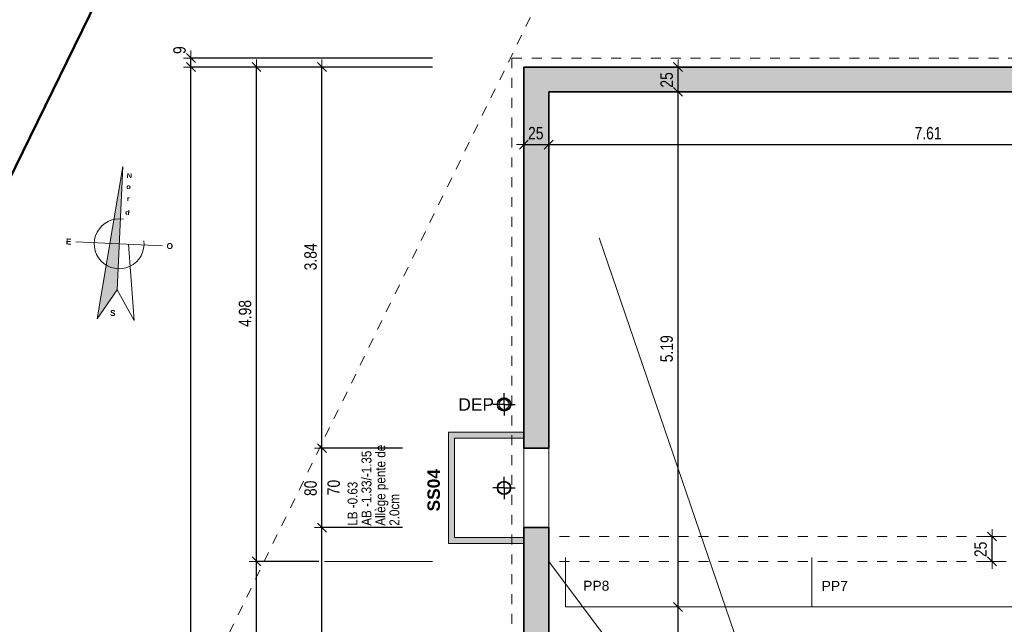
# Model space of a CAD drawing. Header units: metres. Extents: x -75 to 65, y -68 to 92.
# Tile 7 of 32: x -3.09 to 6.83, y 5.44 to 11.53. Entities that reach past the tile are written whole.
import ezdxf

# ---------------------------------------------------------------- set-up
doc = ezdxf.new("R2010")
doc.units = ezdxf.units.M
doc.header["$LTSCALE"] = 0.1
doc.header["$PDMODE"] = 65
for name, pattern in [('AUSGEZOGEN', [0]), ('STRICHLINIE_S4', [0.275, 0.175, -0.05, 0, -0.05]), ('VERDECKT2_S2', [0.165, 0.125, -0.04])]:
    doc.linetypes.add(name, pattern=pattern)
for name, color, linetype in [('XR$1$000 Cadastre', 7, 'Continuous'), ('XR$1$010 Fenêtres', 7, 'Continuous'), ('XR$1$010 Murs extérieurs', 7, 'Continuous'), ('XR$1$010 Murs extérieurs – Hachures des composants', 7, 'Continuous'), ('XR$1$015 Murs intérieurs', 7, 'Continuous'), ('XR$1$035 Dalles', 7, 'Continuous'), ('XR$1$060 Mobilier incorporé', 7, 'Continuous'), ('XR$1$065 Mobilier installé', 7, 'Continuous'), ('XR$1$065 Mobilier installé – Hachures des composants', 7, 'Continuous'), ('XR$1$080 Définition des locaux – Contour', 7, 'Continuous'), ('XR$1$Murs en béton 1_50', 7, 'Continuous'), ('XR$2$160 Annotations 1_50', 7, 'Continuous')]:
    doc.layers.add(name, color=color, linetype=linetype)
doc.layers.add('XR$1$STANDARD_1', color=7, linetype='Continuous', lineweight=25)
doc.layers.add('XR$2$STANDARD_1', color=7, linetype='Continuous', lineweight=25)
doc.styles.add('ARIAL', font='arial.ttf')
doc.styles.add('Arial Black', font='txt')
doc.dimstyles.new('DIMSTYLE_3', dxfattribs={"dimtxt": 0.125, "dimasz": 0.15, "dimexe": 0, "dimexo": 0, "dimgap": 0.0625, "dimtad": 2, "dimrnd": 0.005, "dimzin": 4, "dimdsep": 46, "dimtxsty": 'ARIAL', "dimblk1": 'ALL_ML_STRICH', "dimblk2": 'ALL_ML_STRICH', "dimsah": 1, "dimcen": 0, "dimclrd": 7, "dimclre": 7, "dimclrt": 7, "dimadec": 0, "dimazin": 0, "dimtfac": 1, "dimtdec": 0, "dimtix": 1, "dimtmove": 2, "dimatfit": 3, "dimfxl": 0, "dimtzin": 0, "dimlwd": 0, "dimlwe": 18, "dimarcsym": 0})
doc.dimstyles.new('DIMSTYLE_6', dxfattribs={"dimtxt": 0.125, "dimasz": 0.15, "dimexe": 0, "dimexo": 0, "dimgap": 0.0625, "dimtad": 2, "dimdec": 1, "dimlfac": 100, "dimrnd": 0.5, "dimzin": 4, "dimdsep": 46, "dimtxsty": 'ARIAL', "dimblk1": 'ALL_ML_STRICH', "dimblk2": 'ALL_ML_STRICH', "dimsah": 1, "dimcen": 0, "dimclrd": 7, "dimclre": 7, "dimclrt": 7, "dimadec": 0, "dimazin": 0, "dimtfac": 1, "dimtdec": 0, "dimtix": 1, "dimtmove": 2, "dimatfit": 3, "dimfxl": 0, "dimtzin": 0, "dimlwd": 0, "dimlwe": 18, "dimarcsym": 0})
doc.dimstyles.new('DIMSTYLE_7', dxfattribs={"dimtxt": 0.125, "dimasz": 0.15, "dimexe": 0, "dimexo": 0, "dimgap": 0.0625, "dimtad": 2, "dimdec": 1, "dimlfac": 100, "dimrnd": 0.5, "dimzin": 4, "dimdsep": 46, "dimtxsty": 'ARIAL', "dimblk1": 'ALL_ML_STRICH', "dimblk2": 'ALL_ML_STRICH', "dimsah": 1, "dimcen": 0, "dimclrd": 7, "dimclre": 7, "dimclrt": 7, "dimadec": 0, "dimazin": 0, "dimtfac": 1, "dimtdec": 0, "dimtix": 1, "dimtmove": 2, "dimatfit": 3, "dimfxl": 0, "dimtvp": 1.2, "dimtzin": 0, "dimlwd": 0, "dimlwe": 18, "dimarcsym": 0})
pattern_1 = [(0, (0.1125, 0.1125), (0.05625, 0.05625), [0.05625, -0.05625]), (90, (0.1125, 0.1125), (-0.05625, 0.05625), [0.05625, -0.05625])]

# ---------------------------------------------------------------- blocks, each defined once
blk = doc.blocks.new('COMPLEXOBJECT_0')
at = {"layer": 'XR$1$010 Murs extérieurs', "color": 7, "linetype": 'AUSGEZOGEN', "lineweight": 35, "transparency": 33554687}
for start, end in [(90, 270), (270, 90)]:
    blk.add_arc((1.9918, 6.4135), 0.00005, start, end, dxfattribs=at)
blk = doc.blocks.new('COMPLEXOBJECT_1')
at = {"layer": 'XR$1$010 Murs extérieurs', "color": 7, "linetype": 'AUSGEZOGEN', "lineweight": 35, "transparency": 33554687}
for start, end in [(90, 270), (270, 90)]:
    blk.add_arc((1.9918, 7.2135), 0.00005, start, end, dxfattribs=at)
blk = doc.blocks.new('COMPLEXOBJECT_2')
at = {"layer": 'XR$1$010 Fenêtres', "color": 7, "linetype": 'AUSGEZOGEN', "lineweight": 13, "transparency": 33554687}
for start, end in [(90, 270), (270, 90)]:
    blk.add_arc((1.9918, 7.2135), 0.00005, start, end, dxfattribs=at)
blk = doc.blocks.new('COMPLEXOBJECT_3')
at = {"layer": 'XR$1$010 Fenêtres', "color": 7, "linetype": 'AUSGEZOGEN', "lineweight": 13, "transparency": 33554687}
for start, end in [(90, 270), (270, 90)]:
    blk.add_arc((1.9918, 6.4135), 0.00005, start, end, dxfattribs=at)
blk = doc.blocks.new('COMPLEXOBJECT_12')
at = {"layer": 'XR$1$065 Mobilier installé', "color": 7, "linetype": 'AUSGEZOGEN', "lineweight": 13, "transparency": 33554687}
for start, end in [(90, 270), (270, 90)]:
    blk.add_arc((1.7922, 7.6539), 0.05, start, end, dxfattribs=at)
blk = doc.blocks.new('COMPLEXOBJECT_24')
at = {"layer": 'XR$1$000 Cadastre', "color": 7, "linetype": 'AUSGEZOGEN', "lineweight": 50, "transparency": 33554687}
blk.add_lwpolyline([(22.6573, 18.7576), (16.7383, 21.5867), (17.5206, 23.4483), (6.1286, 28.9846), (-7.0927, 1.9507), (0.9663, -14.7218), (26.0318, -14.6493)], dxfattribs=at)
blk = doc.blocks.new('COMPLEXOBJECT_26')
at = {"layer": 'XR$1$000 Cadastre', "color": 7, "linetype": 'AUSGEZOGEN', "lineweight": 50, "transparency": 33554687}
blk.add_lwpolyline([(22.6573, 18.7576), (16.7383, 21.5867), (17.5206, 23.4483), (6.1286, 28.9846), (-7.0927, 1.9507), (0.9663, -14.7218), (26.0318, -14.6493)], dxfattribs=at)
blk = doc.blocks.new('ALL_ML_STRICH')
at = {"color": 0, "linetype": 'ByBlock', "lineweight": -2}
for p, q in [((-1, 0), (0.5, 0)), ((-0.3, -0.3), (0.3, 0.3)), ((0, -0.5), (0, 0.5))]:
    blk.add_line(p, q, dxfattribs=at)
blk = doc.blocks.new('*D67')
at = {"layer": 'DEFPOINTS', "color": 7, "linetype": 'AUSGEZOGEN', "lineweight": 18, "transparency": 16777216}
for p in [(3.5459, 5.6135), (3.5109, -1.2065), (3.5459, -1.2065)]:
    blk.add_point(p, dxfattribs=at)
at = {"layer": 'XR$2$STANDARD_1', "color": 7, "linetype": 'AUSGEZOGEN', "lineweight": -2, "transparency": 16777216}
for p, q in [((3.5459, 5.6135), (3.5459, 5.6135)), ((3.5459, -1.2065), (3.5459, 5.6135)), ((3.0159, -1.2065), (3.5459, -1.2065))]:
    blk.add_line(p, q, dxfattribs=at)
at = {"layer": 'XR$2$STANDARD_1', "color": 7, "linetype": 'AUSGEZOGEN', "lineweight": 18, "transparency": 16777216, "xscale": 0.15, "yscale": 0.15, "zscale": 0.15}
for p, rotation in [((3.5459, 5.6135), 90), ((3.5459, -1.2065), 270)]:
    blk.add_blockref('ALL_ML_STRICH', p, dxfattribs=dict(at, rotation=rotation))
at = {"layer": 'XR$2$STANDARD_1', "color": 7, "linetype": 'AUSGEZOGEN', "lineweight": 18, "transparency": 16777216, "insert": (3.4313, 2.2112), "char_height": 0.125, "width": 0.4, "attachment_point": 5, "rotation": 90, "style": 'ARIAL'}
blk.add_mtext('\\W0.80;\\A1;{\\A1;{6.82\\H0.082500;\\S^ ;}}', dxfattribs=at)
blk = doc.blocks.new('*D68')
at = {"layer": 'DEFPOINTS', "color": 7, "linetype": 'AUSGEZOGEN', "lineweight": 18, "transparency": 16777216}
for p in [(3.5809, 10.8035), (3.5459, 5.6135), (3.5459, 5.6135)]:
    blk.add_point(p, dxfattribs=at)
at = {"layer": 'XR$2$STANDARD_1', "color": 7, "linetype": 'AUSGEZOGEN', "lineweight": -2, "transparency": 16777216}
for p, q in [((3.5459, 10.8035), (3.5459, 10.8035)), ((3.5459, 5.6135), (3.5459, 10.8035)), ((3.5459, 5.6135), (3.5459, 5.6135))]:
    blk.add_line(p, q, dxfattribs=at)
at = {"layer": 'XR$2$STANDARD_1', "color": 7, "linetype": 'AUSGEZOGEN', "lineweight": 18, "transparency": 16777216, "xscale": 0.15, "yscale": 0.15, "zscale": 0.15}
for p, rotation in [((3.5459, 10.8035), 90), ((3.5459, 5.6135), 270)]:
    blk.add_blockref('ALL_ML_STRICH', p, dxfattribs=dict(at, rotation=rotation))
at = {"layer": 'XR$2$STANDARD_1', "color": 7, "linetype": 'AUSGEZOGEN', "lineweight": 18, "transparency": 16777216, "insert": (3.4313, 8.2156), "char_height": 0.125, "width": 0.4, "attachment_point": 5, "rotation": 90, "style": 'ARIAL'}
blk.add_mtext('\\W0.80;\\A1;{\\A1;{5.19\\H0.082500;\\S^ ;}}', dxfattribs=at)
blk = doc.blocks.new('*D69')
at = {"layer": 'DEFPOINTS', "color": 7, "linetype": 'AUSGEZOGEN', "lineweight": 18, "transparency": 16777216}
for p in [(3.5459, 11.0535), (3.5459, 10.8035), (3.5809, 10.8035)]:
    blk.add_point(p, dxfattribs=at)
at = {"layer": 'XR$2$STANDARD_1', "color": 7, "linetype": 'AUSGEZOGEN', "lineweight": -2, "transparency": 16777216}
for p, q in [((3.5459, 11.0535), (3.5459, 11.0535)), ((3.5459, 10.8035), (3.5459, 11.0535)), ((3.5459, 10.8035), (3.5459, 10.8035))]:
    blk.add_line(p, q, dxfattribs=at)
at = {"layer": 'XR$2$STANDARD_1', "color": 7, "linetype": 'AUSGEZOGEN', "lineweight": 18, "transparency": 16777216, "xscale": 0.15, "yscale": 0.15, "zscale": 0.15}
for p, rotation in [((3.5459, 11.0535), 90), ((3.5459, 10.8035), 270)]:
    blk.add_blockref('ALL_ML_STRICH', p, dxfattribs=dict(at, rotation=rotation))
at = {"layer": 'XR$2$STANDARD_1', "color": 7, "linetype": 'AUSGEZOGEN', "lineweight": 18, "transparency": 16777216, "insert": (3.4313, 10.9236), "char_height": 0.125, "width": 0.4, "attachment_point": 5, "rotation": 90, "style": 'ARIAL'}
blk.add_mtext('\\W0.80;\\A1;{\\A1;{25\\H0.082500;\\S^ ;}}', dxfattribs=at)
blk = doc.blocks.new('*D102')
at = {"layer": 'DEFPOINTS', "color": 7, "linetype": 'AUSGEZOGEN', "lineweight": 18, "transparency": 16777216}
for p in [(1.9918, 10.6189), (2.2418, 10.6694), (1.9918, 10.2717)]:
    blk.add_point(p, dxfattribs=at)
at = {"layer": 'XR$2$STANDARD_1', "color": 7, "linetype": 'AUSGEZOGEN', "lineweight": -2, "transparency": 16777216}
for p, q in [((1.9918, 10.2717), (1.9918, 10.2717)), ((1.9918, 10.2717), (2.2418, 10.2717)), ((2.2418, 10.2717), (2.2418, 10.2717))]:
    blk.add_line(p, q, dxfattribs=at)
at = {"layer": 'XR$2$STANDARD_1', "color": 7, "linetype": 'AUSGEZOGEN', "lineweight": 18, "transparency": 16777216, "xscale": 0.15, "yscale": 0.15, "zscale": 0.15, "rotation": 180}
blk.add_blockref('ALL_ML_STRICH', (1.9918, 10.2717), dxfattribs=at)
at = {"layer": 'XR$2$STANDARD_1', "color": 7, "linetype": 'AUSGEZOGEN', "lineweight": 18, "transparency": 16777216, "xscale": 0.15, "yscale": 0.15, "zscale": 0.15}
blk.add_blockref('ALL_ML_STRICH', (2.2418, 10.2717), dxfattribs=at)
at = {"layer": 'XR$2$STANDARD_1', "color": 7, "linetype": 'AUSGEZOGEN', "lineweight": 18, "transparency": 16777216, "insert": (2.1119, 10.3863), "char_height": 0.125, "width": 0.4, "attachment_point": 5, "style": 'ARIAL'}
blk.add_mtext('\\W0.80;\\A1;{\\A1;{25\\H0.082500;\\S^ ;}}', dxfattribs=at)
blk = doc.blocks.new('*D103')
at = {"layer": 'DEFPOINTS', "color": 7, "linetype": 'AUSGEZOGEN', "lineweight": 18, "transparency": 16777216}
for p in [(2.2418, 10.6694), (2.2418, 10.2717), (9.8518, 10.2238)]:
    blk.add_point(p, dxfattribs=at)
at = {"layer": 'XR$2$STANDARD_1', "color": 7, "linetype": 'AUSGEZOGEN', "lineweight": -2, "transparency": 16777216}
for p, q in [((2.2418, 10.2717), (2.2418, 10.2717)), ((2.2418, 10.2717), (9.8518, 10.2717)), ((9.8518, 10.2717), (9.8518, 10.2717))]:
    blk.add_line(p, q, dxfattribs=at)
at = {"layer": 'XR$2$STANDARD_1', "color": 7, "linetype": 'AUSGEZOGEN', "lineweight": 18, "transparency": 16777216, "xscale": 0.15, "yscale": 0.15, "zscale": 0.15, "rotation": 180}
blk.add_blockref('ALL_ML_STRICH', (2.2418, 10.2717), dxfattribs=at)
at = {"layer": 'XR$2$STANDARD_1', "color": 7, "linetype": 'AUSGEZOGEN', "lineweight": 18, "transparency": 16777216, "xscale": 0.15, "yscale": 0.15, "zscale": 0.15}
blk.add_blockref('ALL_ML_STRICH', (9.8518, 10.2717), dxfattribs=at)
at = {"layer": 'XR$2$STANDARD_1', "color": 7, "linetype": 'AUSGEZOGEN', "lineweight": 18, "transparency": 16777216, "insert": (6.0636, 10.3863), "char_height": 0.125, "width": 0.4, "attachment_point": 5, "style": 'ARIAL'}
blk.add_mtext('\\W0.80;\\A1;{\\A1;{7.61\\H0.082500;\\S^ ;}}', dxfattribs=at)
blk = doc.blocks.new('*D129')
at = {"layer": 'DEFPOINTS', "color": 7, "linetype": 'AUSGEZOGEN', "lineweight": 18, "transparency": 16777216}
for p in [(-0.1502, 7.2135), (-0.2083, 6.4135), (-0.0419, 6.4135)]:
    blk.add_point(p, dxfattribs=at)
at = {"layer": 'XR$2$STANDARD_1', "color": 7, "linetype": 'AUSGEZOGEN', "lineweight": -2, "transparency": 16777216}
for p, q in [((0.7677, 7.2135), (-0.0419, 7.2135)), ((-0.0419, 6.4135), (-0.0419, 7.2135)), ((0.7677, 6.4135), (-0.0419, 6.4135))]:
    blk.add_line(p, q, dxfattribs=at)
at = {"layer": 'XR$2$STANDARD_1', "color": 7, "linetype": 'AUSGEZOGEN', "lineweight": 18, "transparency": 16777216, "xscale": 0.15, "yscale": 0.15, "zscale": 0.15}
for p, rotation in [((-0.0419, 7.2135), 90), ((-0.0419, 6.4135), 270)]:
    blk.add_blockref('ALL_ML_STRICH', p, dxfattribs=dict(at, rotation=rotation))
at = {"layer": 'XR$2$STANDARD_1', "color": 7, "linetype": 'AUSGEZOGEN', "lineweight": 18, "transparency": 16777216, "insert": (-0.1565, 6.8092), "char_height": 0.125, "width": 0.4, "attachment_point": 5, "rotation": 90, "style": 'ARIAL'}
blk.add_mtext('\\W0.80;\\A1;{\\A1;{80\\H0.082500;\\S^ ;}}', dxfattribs=at)
at = {"layer": 'XR$2$STANDARD_1', "color": 7, "linetype": 'AUSGEZOGEN', "lineweight": 18, "transparency": 16777216, "insert": (0.0129, 6.7392), "char_height": 0.125, "width": 0.00625, "attachment_point": 1, "rotation": 90, "line_spacing_factor": 0.60241, "style": 'ARIAL'}
blk.add_mtext('\\W0.80;70', dxfattribs=at)
blk = doc.blocks.new('*D130')
at = {"layer": 'DEFPOINTS', "color": 7, "linetype": 'AUSGEZOGEN', "lineweight": 18, "transparency": 16777216}
for p in [(-0.3303, 11.0535), (-0.1502, 7.2135), (-0.0419, 7.2135)]:
    blk.add_point(p, dxfattribs=at)
at = {"layer": 'XR$2$STANDARD_1', "color": 7, "linetype": 'AUSGEZOGEN', "lineweight": -2, "transparency": 16777216}
for p, q in [((-0.0419, 11.0535), (-0.0419, 11.0535)), ((-0.0419, 7.2135), (-0.0419, 11.0535)), ((0.7677, 7.2135), (-0.0419, 7.2135))]:
    blk.add_line(p, q, dxfattribs=at)
at = {"layer": 'XR$2$STANDARD_1', "color": 7, "linetype": 'AUSGEZOGEN', "lineweight": 18, "transparency": 16777216, "xscale": 0.15, "yscale": 0.15, "zscale": 0.15}
for p, rotation in [((-0.0419, 11.0535), 90), ((-0.0419, 7.2135), 270)]:
    blk.add_blockref('ALL_ML_STRICH', p, dxfattribs=dict(at, rotation=rotation))
at = {"layer": 'XR$2$STANDARD_1', "color": 7, "linetype": 'AUSGEZOGEN', "lineweight": 18, "transparency": 16777216, "insert": (-0.1566, 9.1409), "char_height": 0.125, "width": 0.4, "attachment_point": 5, "rotation": 90, "style": 'ARIAL'}
blk.add_mtext('\\W0.80;\\A1;{\\A1;{3.84\\H0.082500;\\S^ ;}}', dxfattribs=at)
blk = doc.blocks.new('*D131')
at = {"layer": 'DEFPOINTS', "color": 7, "linetype": 'AUSGEZOGEN', "lineweight": 18, "transparency": 16777216}
for p in [(-3.5633, 11.0535), (-3.2946, -6.6565), (-1.3619, -6.6565)]:
    blk.add_point(p, dxfattribs=at)
at = {"layer": 'XR$2$STANDARD_1', "color": 7, "linetype": 'AUSGEZOGEN', "lineweight": -2, "transparency": 16777216}
for p, q in [((1.0718, 11.0535), (-1.3619, 11.0535)), ((-1.3619, -6.6565), (-1.3619, 11.0535)), ((1.1918, -6.6565), (-1.3619, -6.6565))]:
    blk.add_line(p, q, dxfattribs=at)
at = {"layer": 'XR$2$STANDARD_1', "color": 7, "linetype": 'AUSGEZOGEN', "lineweight": 18, "transparency": 16777216, "xscale": 0.15, "yscale": 0.15, "zscale": 0.15}
for p, rotation in [((-1.3619, 11.0535), 90), ((-1.3619, -6.6565), 270)]:
    blk.add_blockref('ALL_ML_STRICH', p, dxfattribs=dict(at, rotation=rotation))
at = {"layer": 'XR$2$STANDARD_1', "color": 7, "linetype": 'AUSGEZOGEN', "lineweight": 18, "transparency": 16777216, "insert": (-1.4744, 2.2115), "char_height": 0.125, "width": 0.5, "attachment_point": 5, "rotation": 90, "style": 'ARIAL'}
blk.add_mtext('\\W0.80;\\A1;{\\A1;{17.71\\H0.082500;\\S^ ;}}', dxfattribs=at)
blk = doc.blocks.new('*D132')
at = {"layer": 'DEFPOINTS', "color": 7, "linetype": 'AUSGEZOGEN', "lineweight": 18, "transparency": 16777216}
for p in [(-3.5633, 11.1435), (-3.5633, 11.0535), (-1.3619, 11.0535)]:
    blk.add_point(p, dxfattribs=at)
at = {"layer": 'XR$2$STANDARD_1', "color": 7, "linetype": 'AUSGEZOGEN', "lineweight": -2, "transparency": 16777216}
for p, q in [((1.0718, 11.1435), (-1.3619, 11.1435)), ((-1.3619, 11.0535), (-1.3619, 11.1435)), ((1.0718, 11.0535), (-1.3619, 11.0535))]:
    blk.add_line(p, q, dxfattribs=at)
at = {"layer": 'XR$2$STANDARD_1', "color": 7, "linetype": 'AUSGEZOGEN', "lineweight": 18, "transparency": 16777216, "xscale": 0.15, "yscale": 0.15, "zscale": 0.15}
for p, rotation in [((-1.3619, 11.1435), 90), ((-1.3619, 11.0535), 270)]:
    blk.add_blockref('ALL_ML_STRICH', p, dxfattribs=dict(at, rotation=rotation))
at = {"layer": 'XR$2$STANDARD_1', "color": 7, "linetype": 'AUSGEZOGEN', "lineweight": 18, "transparency": 16777216, "insert": (-1.4765, 11.2235), "char_height": 0.125, "width": 0.3, "attachment_point": 5, "rotation": 90, "style": 'ARIAL'}
blk.add_mtext('\\W0.80;\\A1;{\\A1;{9\\H0.082500;\\S^ ;}}', dxfattribs=at)
blk = doc.blocks.new('*D167')
at = {"layer": 'DEFPOINTS', "color": 7, "linetype": 'AUSGEZOGEN', "lineweight": 18, "transparency": 16777216}
for p in [(-0.3303, 6.4135), (-0.3303, -2.6065), (-0.0419, -2.6065)]:
    blk.add_point(p, dxfattribs=at)
at = {"layer": 'XR$2$STANDARD_1', "color": 7, "linetype": 'AUSGEZOGEN', "lineweight": -2, "transparency": 16777216}
for p, q in [((-0.0419, 6.4135), (-0.0419, 6.4135)), ((-0.0419, -2.6065), (-0.0419, 6.4135)), ((-0.0419, -2.6065), (-0.0419, -2.6065))]:
    blk.add_line(p, q, dxfattribs=at)
at = {"layer": 'XR$2$STANDARD_1', "color": 7, "linetype": 'AUSGEZOGEN', "lineweight": 18, "transparency": 16777216, "xscale": 0.15, "yscale": 0.15, "zscale": 0.15}
for p, rotation in [((-0.0419, 6.4135), 90), ((-0.0419, -2.6065), 270)]:
    blk.add_blockref('ALL_ML_STRICH', p, dxfattribs=dict(at, rotation=rotation))
at = {"layer": 'XR$2$STANDARD_1', "color": 7, "linetype": 'AUSGEZOGEN', "lineweight": 18, "transparency": 16777216, "insert": (-0.1565, 1.9112), "char_height": 0.125, "width": 0.4, "attachment_point": 5, "rotation": 90, "style": 'ARIAL'}
blk.add_mtext('\\W0.80;\\A1;{\\A1;{9.02\\H0.082500;\\S^ ;}}', dxfattribs=at)
blk = doc.blocks.new('*D168')
at = {"layer": 'DEFPOINTS', "color": 7, "linetype": 'AUSGEZOGEN', "lineweight": 18, "transparency": 16777216}
for p in [(6.7179, 6.3235), (6.6785, 6.0735), (6.708, 6.0735)]:
    blk.add_point(p, dxfattribs=at)
at = {"layer": 'XR$2$STANDARD_1', "color": 7, "linetype": 'AUSGEZOGEN', "lineweight": -2, "transparency": 16777216}
for p, q in [((6.708, 6.3235), (6.708, 6.3235)), ((6.708, 6.0735), (6.708, 6.3235)), ((6.708, 6.0735), (6.708, 6.0735))]:
    blk.add_line(p, q, dxfattribs=at)
at = {"layer": 'XR$2$STANDARD_1', "color": 7, "linetype": 'AUSGEZOGEN', "lineweight": 18, "transparency": 16777216, "xscale": 0.15, "yscale": 0.15, "zscale": 0.15}
for p, rotation in [((6.708, 6.3235), 90), ((6.708, 6.0735), 270)]:
    blk.add_blockref('ALL_ML_STRICH', p, dxfattribs=dict(at, rotation=rotation))
at = {"layer": 'XR$2$STANDARD_1', "color": 7, "linetype": 'AUSGEZOGEN', "lineweight": 18, "transparency": 16777216, "insert": (6.5934, 6.1936), "char_height": 0.125, "width": 0.4, "attachment_point": 5, "rotation": 90, "style": 'ARIAL'}
blk.add_mtext('\\W0.80;\\A1;{\\A1;{25\\H0.082500;\\S^ ;}}', dxfattribs=at)
blk = doc.blocks.new('*D191')
at = {"layer": 'DEFPOINTS', "color": 7, "linetype": 'AUSGEZOGEN', "lineweight": 18, "transparency": 16777216}
for p in [(1.9918, 6.0735), (-2.934, 2.2042), (-0.7019, 2.2042)]:
    blk.add_point(p, dxfattribs=at)
at = {"layer": 'XR$2$STANDARD_1', "color": 7, "linetype": 'AUSGEZOGEN', "lineweight": -2, "transparency": 16777216}
for p, q in [((-0.0753, 6.0735), (-0.7019, 6.0735)), ((-0.7019, 2.2042), (-0.7019, 6.0735)), ((-0.0753, 2.2042), (-0.7019, 2.2042))]:
    blk.add_line(p, q, dxfattribs=at)
at = {"layer": 'XR$2$STANDARD_1', "color": 7, "linetype": 'AUSGEZOGEN', "lineweight": 18, "transparency": 16777216, "xscale": 0.15, "yscale": 0.15, "zscale": 0.15}
for p, rotation in [((-0.7019, 6.0735), 90), ((-0.7019, 2.2042), 270)]:
    blk.add_blockref('ALL_ML_STRICH', p, dxfattribs=dict(at, rotation=rotation))
at = {"layer": 'XR$2$STANDARD_1', "color": 7, "linetype": 'AUSGEZOGEN', "lineweight": 18, "transparency": 16777216, "insert": (-0.8166, 4.1461), "char_height": 0.125, "width": 0.4, "attachment_point": 5, "rotation": 90, "style": 'ARIAL'}
blk.add_mtext('\\W0.80;\\A1;{\\A1;{3.87\\H0.082500;\\S^ ;}}', dxfattribs=at)
blk = doc.blocks.new('*D192')
at = {"layer": 'DEFPOINTS', "color": 7, "linetype": 'AUSGEZOGEN', "lineweight": 18, "transparency": 16777216}
for p in [(-2.7171, 11.0535), (-0.7019, 6.0735), (1.9918, 6.0735)]:
    blk.add_point(p, dxfattribs=at)
at = {"layer": 'XR$2$STANDARD_1', "color": 7, "linetype": 'AUSGEZOGEN', "lineweight": -2, "transparency": 16777216}
for p, q in [((-0.7019, 11.0535), (-0.7019, 11.0535)), ((-0.7019, 6.0735), (-0.7019, 11.0535)), ((-0.0753, 6.0735), (-0.7019, 6.0735))]:
    blk.add_line(p, q, dxfattribs=at)
at = {"layer": 'XR$2$STANDARD_1', "color": 7, "linetype": 'AUSGEZOGEN', "lineweight": 18, "transparency": 16777216, "xscale": 0.15, "yscale": 0.15, "zscale": 0.15}
for p, rotation in [((-0.7019, 11.0535), 90), ((-0.7019, 6.0735), 270)]:
    blk.add_blockref('ALL_ML_STRICH', p, dxfattribs=dict(at, rotation=rotation))
at = {"layer": 'XR$2$STANDARD_1', "color": 7, "linetype": 'AUSGEZOGEN', "lineweight": 18, "transparency": 16777216, "insert": (-0.8165, 8.5706), "char_height": 0.125, "width": 0.4, "attachment_point": 5, "rotation": 90, "style": 'ARIAL'}
blk.add_mtext('\\W0.80;\\A1;{\\A1;{4.98\\H0.082500;\\S^ ;}}', dxfattribs=at)

msp = doc.modelspace()

# ---------------------------------------------------------------- hatches: boundary and pattern name
at = {"layer": 'XR$1$010 Murs extérieurs – Hachures des composants', "linetype": 'AUSGEZOGEN', "lineweight": 13, "transparency": 33554687}
h = msp.add_hatch(dxfattribs=at)
h.set_pattern_fill('MUSTER', scale=0.05625, style=0, pattern_type=2)
h.set_pattern_definition(pattern_1)
h.paths.add_polyline_path([(10.0518, 10.8257), (10.0713, 10.8035), (14.8323, 10.8035), (14.8518, 10.8257), (14.8518, 7.4235), (15.0518, 7.4235), (15.0518, 10.8035), (15.9518, 10.8035), (15.9518, 11.0535), (15.0518, 11.0535), (15.0518, 11.0535), (1.9918, 11.0535), (1.9918, 7.2135), (2.2418, 7.2135), (2.2418, 10.8035), (9.8518, 10.8035), (9.8518, 6.0735), (11.7518, 6.0735), (11.7518, 6.2735), (10.0518, 6.2735)], flags=0)
h = msp.add_hatch(dxfattribs=at)
h.set_pattern_fill('MUSTER', scale=0.05625, style=0, pattern_type=2)
h.set_pattern_definition(pattern_1)
h.paths.add_polyline_path([(1.9918, -2.6065), (2.2418, -2.6065), (2.2418, 6.4135), (1.9918, 6.4135)], flags=0)
h = msp.add_hatch(dxfattribs=at)
h.set_pattern_fill('MUSTER', scale=0.05625, style=0, pattern_type=2)
h.set_pattern_definition(pattern_1)
h.paths.add_polyline_path([(2.2418, 6.0749), (1.9918, 5.8649)], flags=0)
h = msp.add_hatch(dxfattribs=at)
h.set_pattern_fill('MUSTER', scale=0.05625, style=0, pattern_type=2)
h.set_pattern_definition(pattern_1)
h.paths.add_polyline_path([(1.9918, 5.8649), (2.2418, 6.0749)], flags=0)
at = {"layer": 'XR$1$015 Murs intérieurs', "linetype": 'AUSGEZOGEN', "lineweight": 13, "transparency": 33554687}
msp.add_hatch(color=8, dxfattribs=at).paths.add_polyline_path([(-2.3072, 8.5181), (-2.1067, 8.8086), (-2.049, 10.0506)])
at = {"layer": 'XR$1$065 Mobilier installé – Hachures des composants', "linetype": 'AUSGEZOGEN', "lineweight": 13, "true_color": 0xbebebe, "transparency": 33554687}
msp.add_hatch(color=9, dxfattribs=at).paths.add_polyline_path([(1.9918, 6.3135), (1.2918, 6.3135), (1.2918, 7.3135), (1.9918, 7.3135), (1.9918, 7.3735), (1.2318, 7.3735), (1.2318, 6.2535), (1.9918, 6.2535)])

# ---------------------------------------------------------------- linework, layer by layer
at = {"layer": 'XR$1$000 Cadastre', "color": 7, "linetype": 'AUSGEZOGEN', "lineweight": 50, "transparency": 33554687}
msp.add_lwpolyline([(-21.4375, 9.0258), (-7.0927, 1.9507), (6.1286, 28.9846), (-19.0917, 41.2516), (-32.2283, 14.2738), (-21.4375, 9.0258)], close=True, dxfattribs=at)
at = {"layer": 'XR$1$010 Fenêtres', "color": 7, "linetype": 'AUSGEZOGEN', "lineweight": 13, "transparency": 33554687}
for p, q in [((1.9918, 7.2135), (2.2418, 7.2135)), ((1.9918, 7.2135), (1.9918, 6.4135)), ((2.2418, 7.2135), (2.2418, 6.4135)), ((1.9918, 6.4135), (2.2418, 6.4135))]:
    msp.add_line(p, q, dxfattribs=at)
at = {"layer": 'XR$1$010 Murs extérieurs', "color": 7, "linetype": 'AUSGEZOGEN', "lineweight": 35, "transparency": 33554687}
for p, q in [((1.9918, 11.0535), (2.2418, 11.0535)), ((1.9918, 11.0535), (1.9918, 7.2135)), ((9.8518, 11.0535), (2.2418, 11.0535)), ((2.2418, 7.2135), (2.2418, 10.8035)), ((2.2418, 10.8035), (9.8518, 10.8035)), ((1.9918, 7.2135), (2.2418, 7.2135)), ((1.9918, 6.4135), (1.9918, 5.8649)), ((1.9918, 6.4135), (2.2418, 6.4135)), ((2.2418, 6.0749), (2.2418, 6.4135))]:
    msp.add_line(p, q, dxfattribs=at)
at = {"layer": 'XR$1$015 Murs intérieurs', "color": 7, "linetype": 'STRICHLINIE_S4', "lineweight": 13, "transparency": 33554687}
msp.add_line((1.8718, 11.1435), (9.7568, 11.1435), dxfattribs=at)
at = {"layer": 'XR$1$015 Murs intérieurs', "color": 7, "linetype": 'AUSGEZOGEN', "lineweight": 13, "transparency": 33554687}
for p, q in [((-2.3072, 8.5181), (-2.049, 10.0506)), ((-2.049, 10.0506), (-2.1067, 8.8086)), ((2.7491, 9.3343), (4.789, 3.3813)), ((-2.0852, 9.2724), (-2.5214, 9.2927)), ((-2.0852, 9.2724), (-1.649, 9.2522)), ((-1.9341, 8.5007), (-1.991, 9.2681)), ((-2.3072, 8.5181), (-2.1067, 8.8086)), ((-1.9341, 8.5007), (-2.1067, 8.8086))]:
    msp.add_line(p, q, dxfattribs=at)
msp.add_arc((-2.0852, 9.2724), 0.2511, 80.05187, 7.20403, dxfattribs=at)
at = {"layer": 'XR$1$035 Dalles', "color": 7, "linetype": 'AUSGEZOGEN', "lineweight": 18, "transparency": 33554687}
for p, q in [((22.9418, 11.0535), (1.9918, 11.0535)), ((1.9918, 11.0535), (1.9918, 5.8635))]:
    msp.add_line(p, q, dxfattribs=at)
at = {"layer": 'XR$1$060 Mobilier incorporé', "color": 172, "linetype": 'AUSGEZOGEN', "lineweight": 25, "transparency": 33554687}
for p, q in [((1.7922, 7.6539), (1.7922, 7.7664)), ((1.7922, 7.6539), (1.6797, 7.6539)), ((1.7922, 7.6539), (1.7922, 7.5414)), ((1.7922, 7.6539), (1.9047, 7.6539)), ((1.7922, 6.8135), (1.7922, 6.926)), ((1.7922, 6.8135), (1.6797, 6.8135)), ((1.7922, 6.8135), (1.7922, 6.701)), ((1.7922, 6.8135), (1.9047, 6.8135))]:
    msp.add_line(p, q, dxfattribs=at)
at = {"layer": 'XR$1$060 Mobilier incorporé', "color": 251, "linetype": 'AUSGEZOGEN', "lineweight": 18, "transparency": 33554687}
for p, q in [((2.4118, 5.6135), (2.4118, 6.1135)), ((4.8918, 5.6135), (4.8918, 6.1135)), ((2.4118, 5.6135), (9.8518, 5.6135))]:
    msp.add_line(p, q, dxfattribs=at)
at = {"layer": 'XR$1$060 Mobilier incorporé', "color": 172, "linetype": 'AUSGEZOGEN', "lineweight": 25, "transparency": 33554687}
for centre, radius in [((1.7922, 7.6539), 0.0675), ((1.7922, 7.6539), 0.0625), ((1.7922, 6.8135), 0.0675), ((1.7922, 6.8135), 0.0625)]:
    msp.add_circle(centre, radius, dxfattribs=at)
at = {"layer": 'XR$1$065 Mobilier installé', "color": 7, "linetype": 'AUSGEZOGEN', "lineweight": 13, "transparency": 33554687}
for p, q in [((1.9918, 7.3735), (1.2318, 7.3735)), ((1.2318, 7.3735), (1.2318, 6.2535)), ((1.9918, 7.3135), (1.9918, 7.3735)), ((1.2918, 6.3135), (1.2918, 7.3135)), ((1.2918, 7.3135), (1.9918, 7.3135)), ((1.2318, 6.2535), (1.9918, 6.2535)), ((1.9918, 6.3135), (1.2918, 6.3135)), ((1.9918, 6.2535), (1.9918, 6.3135))]:
    msp.add_line(p, q, dxfattribs=at)
at = {"layer": 'XR$1$080 Définition des locaux – Contour', "color": 51, "linetype": 'AUSGEZOGEN', "lineweight": 13, "transparency": 33554687}
for p, q in [((9.8518, 10.8022), (2.2418, 10.8022)), ((2.2418, 10.8022), (2.2418, 6.0735))]:
    msp.add_line(p, q, dxfattribs=at)
at = {"layer": 'XR$1$Murs en béton 1_50', "color": 7, "linetype": 'STRICHLINIE_S4', "lineweight": 13, "transparency": 33554687}
msp.add_line((1.8718, 11.1435), (1.8718, -6.7191), dxfattribs=at)
at = {"layer": 'XR$1$STANDARD_1', "color": 1, "linetype": 'STRICHLINIE_S4', "lineweight": 18, "transparency": 33554687}
msp.add_line((-2.645, 1.9405), (7.4972, 22.6785), dxfattribs=at)
at = {"layer": 'XR$1$STANDARD_1', "color": 7, "linetype": 'AUSGEZOGEN', "lineweight": 35, "transparency": 33554687}
for p, q in [((1.9918, -1.3001), (1.9918, 6.4135)), ((2.2418, 6.4135), (2.2418, -2.6064))]:
    msp.add_line(p, q, dxfattribs=at)
at = {"layer": 'XR$1$STANDARD_1', "color": 7, "linetype": 'VERDECKT2_S2', "lineweight": 13, "transparency": 33554687}
for p, q in [((9.8518, 6.3235), (2.2418, 6.3235)), ((9.8518, 6.0735), (2.2418, 6.0735))]:
    msp.add_line(p, q, dxfattribs=at)
at = {"layer": 'XR$1$STANDARD_1', "color": 7, "linetype": 'AUSGEZOGEN', "lineweight": 18, "transparency": 33554687}
msp.add_line((5.0718, 2.3042), (2.2418, 6.0735), dxfattribs=at)
at = {"layer": 'XR$2$STANDARD_1', "color": 7, "linetype": 'AUSGEZOGEN', "lineweight": 18, "transparency": 33554687}
msp.add_line((-0.015, 6.0735), (1.0718, 6.0735), dxfattribs=at)

# ---------------------------------------------------------------- block references
at = {"layer": 'XR$1$000 Cadastre', "color": 7, "linetype": 'AUSGEZOGEN', "lineweight": 50, "transparency": 33554687}
for name in ['COMPLEXOBJECT_24', 'COMPLEXOBJECT_26']:
    msp.add_blockref(name, (0, 0), dxfattribs=at)
at = {"layer": 'XR$1$010 Fenêtres', "color": 7, "linetype": 'AUSGEZOGEN', "lineweight": 13, "transparency": 33554687}
for name in ['COMPLEXOBJECT_2', 'COMPLEXOBJECT_3']:
    msp.add_blockref(name, (0, 0), dxfattribs=at)
at = {"layer": 'XR$1$010 Murs extérieurs', "color": 7, "linetype": 'AUSGEZOGEN', "lineweight": 35, "transparency": 33554687}
for name in ['COMPLEXOBJECT_1', 'COMPLEXOBJECT_0']:
    msp.add_blockref(name, (0, 0), dxfattribs=at)
at = {"layer": 'XR$1$065 Mobilier installé', "color": 7, "linetype": 'AUSGEZOGEN', "lineweight": 13, "transparency": 33554687}
msp.add_blockref('COMPLEXOBJECT_12', (0, 0), dxfattribs=at)

# ---------------------------------------------------------------- texts
at = {"layer": 'XR$1$015 Murs intérieurs', "color": 7, "linetype": 'AUSGEZOGEN', "transparency": 33554687, "attachment_point": 7, "rotation": 357.337}
for s, insert, char_height, width, style in [('\\A1;{\\fArial Black|i0|b1;\\H0.047290;\\W1.000000;\\C7;N}\\P', (-2.0108, 9.9372), 0.04729, 0.078816, 'Arial Black'), ('\\A1;{\\fArial Black|i0|b1;\\H0.047290;\\W1.000000;\\C7;o}\\P', (-2.0142, 9.8246), 0.04729, 0.067782, 'Arial Black'), ('\\A1;{\\fArial Black|i0|b1;\\H0.047290;\\W1.000000;\\C7;r}\\P', (-2.0085, 9.7051), 0.04729, 0.052807, 'Arial Black'), ('\\A1;{\\fArial Black|i0|b1;\\H0.047290;\\W1.000000;\\C7;d}\\P', (-2.0262, 9.5647), 0.04729, 0.067782, 'Arial Black'), ('\\A1;{\\fArial|b1|i0|c162|p34;\\H1.00001x;E}', (-2.6227, 9.2666), 0.060151, 0.108905, 'ARIAL'), ('\\A1;{\\fArial|i0|b1;\\H0.060151;\\W1.000000;\\C7;O}\\P', (-1.6093, 9.2205), 0.060151, 0.094756, 'ARIAL'), ('\\A1;{\\fArial|i0|b1;\\H0.060151;\\W1.000000;\\C7;S}\\P', (-2.1787, 8.5457), 0.060151, 0.085813, 'ARIAL')]:
    msp.add_mtext(s, dxfattribs=dict(at, insert=insert, char_height=char_height, width=width, style=style))
at = {"layer": 'XR$2$160 Annotations 1_50', "color": 7, "linetype": 'AUSGEZOGEN', "transparency": 33554687, "attachment_point": 7, "style": 'ARIAL'}
for s, insert, char_height, width in [('DEP', (1.332, 7.5914), 0.125, 0.353962), ('\\W1.00;PP8', (2.5893, 5.7761), 0.1, 0.314943), ('\\W1.00;PP7', (4.9921, 5.776), 0.1, 0.314943)]:
    msp.add_mtext(s, dxfattribs=dict(at, insert=insert, char_height=char_height, width=width))
at = {"layer": 'XR$2$160 Annotations 1_50', "color": 7, "linetype": 'AUSGEZOGEN', "transparency": 33554687, "insert": (0.2158, 6.9023), "char_height": 0.1, "width": 0.940244, "attachment_point": 2, "rotation": 90, "line_spacing_factor": 0.843373, "style": 'ARIAL'}
msp.add_mtext('\\A1;\\pxql;{\\W0.84;LB -0.63}\\P{\\W0.84;AB -1.33/-1.35}\\P{\\W0.84;Allège pente de 2.0cm }', dxfattribs=at)
at = {"layer": 'XR$2$160 Annotations 1_50', "color": 7, "linetype": 'AUSGEZOGEN', "transparency": 33554687, "insert": (1.1477, 6.5761), "char_height": 0.125, "width": 0.52093, "attachment_point": 7, "rotation": 90, "style": 'ARIAL'}
msp.add_mtext('\\A1;{\\fArial|b1|i0|c162|p34;SS04}', dxfattribs=at)

# ---------------------------------------------------------------- dimensions: what is measured, and where the dimension line sits
at = {"layer": 'XR$2$STANDARD_1', "color": 7, "linetype": 'AUSGEZOGEN', "lineweight": 18, "transparency": 33554687}
for base, p1, p2, dimstyle, picture, middle in [((-1.3619, 11.1435), (1.0718, 11.0535), (1.0718, 11.1435), 'DIMSTYLE_7', '*D132', (-1.4765, 11.2235)), ((-1.3619, 11.0535), (1.1918, -6.6565), (1.0718, 11.0535), 'DIMSTYLE_3', '*D131', (-1.4744, 2.2115)), ((-0.7019, 11.0535), (-0.0753, 6.0735), (-0.7019, 11.0535), 'DIMSTYLE_3', '*D192', (-0.8165, 8.5706)), ((-0.0419, 11.0535), (0.7677, 7.2135), (-0.0419, 11.0535), 'DIMSTYLE_3', '*D130', (-0.1566, 9.1409)), ((3.5459, 11.0535), (3.5459, 10.8035), (3.5459, 11.0535), 'DIMSTYLE_7', '*D69', (3.4313, 10.9236)), ((3.5459, 10.8035), (3.5459, 5.6135), (3.5459, 10.8035), 'DIMSTYLE_3', '*D68', (3.4313, 8.2156)), ((-0.0419, 6.4135), (-0.0419, -2.6065), (-0.0419, 6.4135), 'DIMSTYLE_3', '*D167', (-0.1565, 1.9112)), ((6.708, 6.3235), (6.708, 6.0735), (6.708, 6.3235), 'DIMSTYLE_7', '*D168', (6.5934, 6.1936)), ((-0.7019, 6.0735), (-0.0753, 2.2042), (-0.0753, 6.0735), 'DIMSTYLE_3', '*D191', (-0.8166, 4.1461)), ((3.5459, 5.6135), (3.0159, -1.2065), (3.5459, 5.6135), 'DIMSTYLE_3', '*D67', (3.4313, 2.2112))]:
    dim = msp.add_linear_dim(base=base, p1=p1, p2=p2, angle=90, dimstyle=dimstyle, override={"dimpost": '<>', "dimclrd": 7, "dimclre": 7, "dimclrt": 7, "dimlwd": 0, "dimlwe": 18}, dxfattribs=at)
    dim.commit()
    dim.dimension.update_dxf_attribs({"geometry": picture, "text_midpoint": middle, "dimtype": 160})
for base, p1, p2, dimstyle, picture, middle in [((2.2418, 10.2717), (1.9918, 10.2717), (2.2418, 10.2717), 'DIMSTYLE_7', '*D102', (2.1119, 10.3863)), ((9.8518, 10.2717), (2.2418, 10.2717), (9.8518, 10.2717), 'DIMSTYLE_3', '*D103', (6.0636, 10.3863))]:
    dim = msp.add_linear_dim(base=base, p1=p1, p2=p2, dimstyle=dimstyle, override={"dimpost": '<>', "dimclrd": 7, "dimclre": 7, "dimclrt": 7, "dimlwd": 0, "dimlwe": 18}, dxfattribs=at)
    dim.commit()
    dim.dimension.update_dxf_attribs({"geometry": picture, "text_midpoint": middle, "dimtype": 160})
dim = msp.add_linear_dim(base=(-0.0419, 7.2135), p1=(0.7677, 6.4135), p2=(0.7677, 7.2135), angle=90, text='<>\\X\\W0.80;70', dimstyle='DIMSTYLE_6', override={"dimpost": '<>', "dimclrd": 7, "dimclre": 7, "dimclrt": 7, "dimlwd": 0, "dimlwe": 18}, dxfattribs=at)
dim.commit()
dim.dimension.update_dxf_attribs({"geometry": '*D129', "text_midpoint": (-0.1565, 6.8092), "dimtype": 160})

doc.saveas('drawing.dxf')
